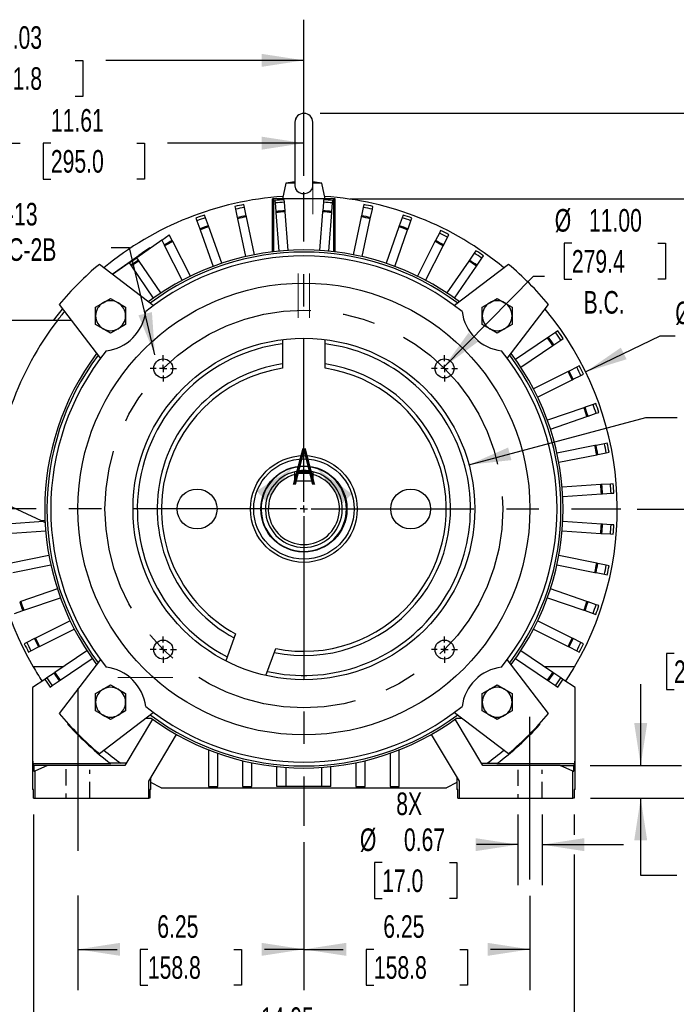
# Model space of a CAD drawing. Header units: inches. Extents: x 0 to 99, y 0 to 76.5.
# Tile 6 of 10: x 70.3 to 88.5, y 14.6 to 41.8. Entities that reach past the tile are written whole.
import ezdxf

# ---------------------------------------------------------------- set-up
doc = ezdxf.new("R2010")
doc.units = ezdxf.units.IN
doc.header["$LTSCALE"] = 9
doc.header["$MEASUREMENT"] = 0
doc.linetypes.add('CENTERX2', pattern=[0.8, 0.5, -0.1, 0.1, -0.1])
doc.linetypes.add('HIDDEN', pattern=[0.075, 0.05, -0.025])
doc.layers.add('CENTER', color=40, linetype='CENTERX2')
doc.layers.add('HIDDEN', color=102, linetype='HIDDEN')
doc.layers.add('DIMENSIONS', color=140, linetype='Continuous', lineweight=25)
doc.layers.add('TEXT', color=140, linetype='Continuous', lineweight=25)
doc.styles.add('SLDTEXTSTYLE0', font='TXT', dxfattribs={"width": 0.7})
doc.dimstyles.new('SLDDIMSTYLE0', dxfattribs={"dimtxt": 0.625, "dimasz": 1.17, "dimexe": 0, "dimexo": 0.0625, "dimgap": 0.15625, "dimtad": 0, "dimtih": 1, "dimtoh": 1, "dimrnd": 1e-09, "dimdsep": 46, "dimtxsty": 'SLDTEXTSTYLE0', "dimsah": 1, "dimcen": 0.09, "dimadec": 0, "dimazin": 2, "dimtfac": 1, "dimtmove": 0, "dimatfit": 0, "dimfxl": 0, "dimfrac": 2, "dimtolj": 1, "dimtzin": 12, "dimarcsym": 0})
doc.dimstyles.new('SLDDIMSTYLE1', dxfattribs={"dimtxt": 0.625, "dimasz": 1.17, "dimexe": 0, "dimexo": 0.0625, "dimgap": 0.15625, "dimtad": 0, "dimtih": 1, "dimtoh": 1, "dimrnd": 1e-09, "dimzin": 4, "dimdsep": 46, "dimtxsty": 'SLDTEXTSTYLE0', "dimsah": 1, "dimcen": 0.09, "dimadec": 0, "dimazin": 1, "dimtfac": 1, "dimtofl": 0, "dimtmove": 0, "dimatfit": 3, "dimfxl": 0, "dimfrac": 2, "dimtolj": 1, "dimtzin": 12, "dimarcsym": 0})
doc.dimstyles.new('SLDDIMSTYLE2', dxfattribs={"dimtxt": 0.625, "dimasz": 1.17, "dimexe": 0, "dimexo": 0.0625, "dimgap": 0.15625, "dimtad": 0, "dimtih": 1, "dimtoh": 1, "dimrnd": 1e-09, "dimzin": 12, "dimdsep": 46, "dimtxsty": 'SLDTEXTSTYLE0', "dimsah": 1, "dimcen": 0.09, "dimadec": 0, "dimazin": 3, "dimtfac": 1, "dimtofl": 0, "dimtmove": 0, "dimatfit": 3, "dimfxl": 0, "dimfrac": 2, "dimtolj": 1, "dimtzin": 12, "dimarcsym": 0})
doc.dimstyles.new('SLDDIMSTYLE4', dxfattribs={"dimtxt": 0.18, "dimasz": 1.17, "dimexe": 0, "dimexo": 0.0625, "dimgap": 0, "dimtad": 0, "dimtih": 1, "dimtoh": 1, "dimdec": 0, "dimrnd": 1e-09, "dimzin": 0, "dimdsep": 46, "dimtxsty": 'Standard', "dimsah": 1, "dimcen": 0.09, "dimadec": 0, "dimazin": 0, "dimtfac": 1.17, "dimtdec": 0, "dimtofl": 0, "dimtmove": 0, "dimatfit": 3, "dimfxl": 0, "dimfrac": 2, "dimtolj": 1, "dimtzin": 0, "dimarcsym": 0})
doc.dimstyles.new('SLDDIMSTYLE5', dxfattribs={"dimtxt": 0.625, "dimasz": 1.17, "dimexe": 0, "dimexo": 0.0625, "dimgap": 0.15625, "dimtad": 0, "dimtih": 1, "dimtoh": 1, "dimrnd": 1e-09, "dimzin": 12, "dimdsep": 46, "dimtxsty": 'SLDTEXTSTYLE0', "dimsah": 1, "dimcen": 0.09, "dimadec": 0, "dimazin": 3, "dimtfac": 1, "dimtmove": 0, "dimatfit": 0, "dimfxl": 0, "dimfrac": 2, "dimtolj": 1, "dimtzin": 12, "dimarcsym": 0})
doc.dimstyles.new('SLDDIMSTYLE6', dxfattribs={"dimtxt": 0.625, "dimasz": 1.17, "dimexe": 0, "dimexo": 0.0625, "dimgap": 0.15625, "dimtad": 0, "dimtih": 1, "dimtoh": 1, "dimrnd": 1e-09, "dimzin": 4, "dimdsep": 46, "dimtxsty": 'SLDTEXTSTYLE0', "dimsah": 1, "dimcen": 0, "dimadec": 0, "dimazin": 1, "dimtfac": 1, "dimtofl": 0, "dimtmove": 0, "dimatfit": 3, "dimfxl": 0, "dimfrac": 2, "dimtolj": 1, "dimtzin": 12, "dimarcsym": 0})
doc.dimstyles.new('SLDDIMSTYLE7', dxfattribs={"dimtxt": 0.625, "dimasz": 1.17, "dimexe": 0, "dimexo": 0.0625, "dimgap": 0.15625, "dimtad": 0, "dimtih": 1, "dimtoh": 1, "dimrnd": 1e-09, "dimzin": 12, "dimdsep": 46, "dimtxsty": 'SLDTEXTSTYLE0', "dimsah": 1, "dimcen": 0, "dimadec": 0, "dimazin": 3, "dimtfac": 1, "dimtofl": 0, "dimtmove": 0, "dimatfit": 3, "dimfxl": 0, "dimfrac": 2, "dimtolj": 1, "dimtzin": 12, "dimarcsym": 0})

# ---------------------------------------------------------------- blocks, each defined once
blk = doc.blocks.new('_D_11')
at = {"layer": 'DIMENSIONS'}
for p, q in [((84.121, 19.847), (84.121, 17.887)), ((84.79, 19.847), (84.79, 17.887)), ((84.121, 19.012), (82.983, 19.012)), ((84.79, 19.012), (87.04, 19.012)), ((80.37, 18.515), (80.16, 18.515)), ((80.16, 18.515), (80.16, 17.522)), ((82.228, 18.515), (82.437, 18.515)), ((82.437, 18.515), (82.437, 17.522)), ((80.16, 17.522), (80.37, 17.522)), ((82.437, 17.522), (82.228, 17.522))]:
    blk.add_line(p, q, dxfattribs=at)
for points in [[(84.121, 19.012), (82.951, 19.192), (82.951, 18.832)], [(84.79, 19.012), (85.96, 18.832), (85.96, 19.192)]]:
    blk.add_solid(points, dxfattribs=at)
at = {"layer": 'DIMENSIONS', "char_height": 0.625, "attachment_point": 1, "style": 'SLDTEXTSTYLE0'}
for s, insert in [('8X', (80.759, 20.455)), ('%%c', (79.754, 19.461)), ('0.67', (80.972, 19.461)), ('17.0', (80.37, 18.327))]:
    blk.add_mtext(s, dxfattribs=dict(at, insert=insert))
blk = doc.blocks.new('_D_12')
at = {"layer": 'DIMENSIONS'}
for p, q in [((92.803, 39.243), (92.803, 41.493)), ((78.654, 39.243), (93.928, 39.243)), ((91.874, 38.06), (91.664, 38.06)), ((91.664, 38.06), (91.664, 37.066)), ((93.732, 38.06), (93.942, 38.06)), ((93.942, 38.06), (93.942, 37.066)), ((91.664, 37.066), (91.874, 37.066)), ((93.942, 37.066), (93.732, 37.066)), ((79.482, 36.88), (93.928, 36.88)), ((92.803, 36.88), (92.803, 34.63))]:
    blk.add_line(p, q, dxfattribs=at)
for points in [[(92.803, 39.243), (92.983, 40.413), (92.623, 40.413)], [(92.803, 36.88), (92.623, 35.71), (92.983, 35.71)]]:
    blk.add_solid(points, dxfattribs=at)
at = {"layer": 'DIMENSIONS', "char_height": 0.625, "attachment_point": 1, "style": 'SLDTEXTSTYLE0'}
for s, insert in [('2.36', (91.874, 39.006)), ('60.0', (91.874, 37.872))]:
    blk.add_mtext(s, dxfattribs=dict(at, insert=insert))
blk = doc.blocks.new('_D_13')
at = {"layer": 'DIMENSIONS'}
for p, q in [((85.615, 35.649), (85.405, 35.649)), ((85.405, 35.649), (85.405, 34.655)), ((87.992, 35.649), (88.202, 35.649)), ((88.202, 35.649), (88.202, 34.655)), ((82.066, 32.214), (84.557, 34.741)), ((84.557, 34.741), (84.861, 34.741)), ((85.405, 34.655), (85.615, 34.655)), ((88.202, 34.655), (87.992, 34.655))]:
    blk.add_line(p, q, dxfattribs=at)
blk.add_solid([(82.066, 32.214), (83.016, 32.921), (82.759, 33.174)], dxfattribs=at)
at = {"layer": 'DIMENSIONS', "char_height": 0.625, "attachment_point": 1, "style": 'SLDTEXTSTYLE0'}
for s, insert in [('%%c', (85.142, 36.595)), ('11.00', (86.087, 36.595)), ('279.4', (85.615, 35.461)), ('B.C.', (85.94, 34.327))]:
    blk.add_mtext(s, dxfattribs=dict(at, insert=insert))
blk = doc.blocks.new('_D_15')
at = {"layer": 'DIMENSIONS'}
for p, q in [((66.591, 29.423), (66.591, 39.542)), ((78.205, 37.513), (78.205, 39.542)), ((66.591, 38.417), (70.362, 38.417)), ((71.209, 38.416), (70.999, 38.416)), ((70.999, 38.416), (70.999, 37.422)), ((73.587, 38.416), (73.797, 38.416)), ((73.797, 38.416), (73.797, 37.422)), ((78.205, 38.417), (74.434, 38.417)), ((70.999, 37.422), (71.209, 37.422)), ((73.797, 37.422), (73.587, 37.422))]:
    blk.add_line(p, q, dxfattribs=at)
for points in [[(66.591, 38.417), (67.761, 38.237), (67.761, 38.597)], [(78.205, 38.417), (77.035, 38.597), (77.035, 38.237)]]:
    blk.add_solid(points, dxfattribs=at)
at = {"layer": 'DIMENSIONS', "char_height": 0.625, "attachment_point": 1, "style": 'SLDTEXTSTYLE0'}
for s, insert in [('11.61', (71.209, 39.361)), ('295.0', (71.209, 38.227))]:
    blk.add_mtext(s, dxfattribs=dict(at, insert=insert))
blk = doc.blocks.new('_D_16')
at = {"layer": 'DIMENSIONS'}
for p, q in [((63.175, 28.567), (63.175, 41.833)), ((78.205, 37.513), (78.205, 41.833)), ((63.175, 40.708), (68.654, 40.708)), ((69.501, 40.706), (69.291, 40.706)), ((69.291, 40.706), (69.291, 39.712)), ((71.879, 40.706), (72.089, 40.706)), ((72.089, 40.706), (72.089, 39.712)), ((78.205, 40.708), (72.726, 40.708)), ((69.291, 39.712), (69.501, 39.712)), ((72.089, 39.712), (71.879, 39.712)), ((63.175, 26.716), (63.175, 28.027))]:
    blk.add_line(p, q, dxfattribs=at)
for points in [[(63.175, 40.708), (64.345, 40.528), (64.345, 40.888)], [(78.205, 40.708), (77.035, 40.888), (77.035, 40.528)]]:
    blk.add_solid(points, dxfattribs=at)
at = {"layer": 'DIMENSIONS', "char_height": 0.625, "attachment_point": 1, "style": 'SLDTEXTSTYLE0'}
for s, insert in [('15.03', (69.501, 41.652)), ('381.8', (69.501, 40.518))]:
    blk.add_mtext(s, dxfattribs=dict(at, insert=insert))
blk = doc.blocks.new('_D_17')
at = {"layer": 'DIMENSIONS'}
for p, q in [((70.731, 19.847), (70.731, 12.442)), ((85.679, 19.847), (85.679, 19.282)), ((85.679, 18.742), (85.679, 12.442)), ((70.731, 13.567), (76.169, 13.567)), ((77.016, 13.565), (76.806, 13.565)), ((76.806, 13.565), (76.806, 12.571)), ((79.394, 13.565), (79.604, 13.565)), ((79.604, 13.565), (79.604, 12.571)), ((85.679, 13.567), (80.241, 13.567)), ((76.806, 12.571), (77.016, 12.571)), ((79.604, 12.571), (79.394, 12.571))]:
    blk.add_line(p, q, dxfattribs=at)
for points in [[(70.731, 13.567), (71.901, 13.387), (71.901, 13.747)], [(85.679, 13.567), (84.509, 13.747), (84.509, 13.387)]]:
    blk.add_solid(points, dxfattribs=at)
at = {"layer": 'DIMENSIONS', "char_height": 0.625, "attachment_point": 1, "style": 'SLDTEXTSTYLE0'}
for s, insert in [('14.95', (77.016, 14.511)), ('379.7', (77.016, 13.377))]:
    blk.add_mtext(s, dxfattribs=dict(at, insert=insert))
blk = doc.blocks.new('_D_18')
at = {"layer": 'DIMENSIONS'}
for p, q in [((78.205, 19.082), (78.205, 14.991)), ((71.955, 17.606), (71.955, 14.991)), ((71.955, 16.116), (73.044, 16.116)), ((73.891, 16.115), (73.681, 16.115)), ((73.681, 16.115), (73.681, 15.121)), ((76.269, 16.115), (76.479, 16.115)), ((76.479, 16.115), (76.479, 15.121)), ((78.205, 16.116), (77.116, 16.116)), ((73.681, 15.121), (73.891, 15.121)), ((76.479, 15.121), (76.269, 15.121))]:
    blk.add_line(p, q, dxfattribs=at)
for points in [[(71.955, 16.116), (73.125, 15.936), (73.125, 16.296)], [(78.205, 16.116), (77.035, 16.296), (77.035, 15.936)]]:
    blk.add_solid(points, dxfattribs=at)
at = {"layer": 'DIMENSIONS', "char_height": 0.625, "attachment_point": 1, "style": 'SLDTEXTSTYLE0'}
for s, insert in [('6.25', (74.151, 17.06)), ('158.8', (73.891, 15.926))]:
    blk.add_mtext(s, dxfattribs=dict(at, insert=insert))
blk = doc.blocks.new('_D_19')
at = {"layer": 'DIMENSIONS'}
for p, q in [((78.205, 19.082), (78.205, 14.991)), ((84.455, 17.597), (84.455, 14.991)), ((78.205, 16.116), (79.294, 16.116)), ((80.141, 16.115), (79.931, 16.115)), ((79.931, 16.115), (79.931, 15.121)), ((82.519, 16.115), (82.729, 16.115)), ((82.729, 16.115), (82.729, 15.121)), ((84.455, 16.116), (83.366, 16.116)), ((79.931, 15.121), (80.141, 15.121)), ((82.729, 15.121), (82.519, 15.121))]:
    blk.add_line(p, q, dxfattribs=at)
for points in [[(78.205, 16.116), (79.375, 15.936), (79.375, 16.296)], [(84.455, 16.116), (83.285, 16.296), (83.285, 15.936)]]:
    blk.add_solid(points, dxfattribs=at)
at = {"layer": 'DIMENSIONS', "char_height": 0.625, "attachment_point": 1, "style": 'SLDTEXTSTYLE0'}
for s, insert in [('6.25', (80.401, 17.06)), ('158.8', (80.141, 15.926))]:
    blk.add_mtext(s, dxfattribs=dict(at, insert=insert))
blk = doc.blocks.new('_D_20')
at = {"layer": 'DIMENSIONS'}
for p, q in [((87.519, 21.203), (87.519, 23.453)), ((86.123, 21.203), (88.644, 21.203)), ((86.129, 20.297), (88.644, 20.297)), ((87.519, 18.155), (87.519, 20.297)), ((88.518, 18.155), (87.519, 18.155)), ((89.645, 18.154), (89.435, 18.154)), ((89.435, 18.154), (89.435, 17.16)), ((91.502, 18.154), (91.712, 18.154)), ((91.712, 18.154), (91.712, 17.16)), ((89.435, 17.16), (89.645, 17.16)), ((91.712, 17.16), (91.502, 17.16))]:
    blk.add_line(p, q, dxfattribs=at)
for points in [[(87.519, 21.203), (87.699, 22.373), (87.339, 22.373)], [(87.519, 20.297), (87.339, 19.127), (87.699, 19.127)]]:
    blk.add_solid(points, dxfattribs=at)
at = {"layer": 'DIMENSIONS', "char_height": 0.625, "attachment_point": 1, "style": 'SLDTEXTSTYLE0'}
for s, insert in [('0.91', (89.645, 19.1)), ('23.0', (89.645, 17.966))]:
    blk.add_mtext(s, dxfattribs=dict(at, insert=insert))
blk = doc.blocks.new('_D_21')
at = {"layer": 'DIMENSIONS'}
for p, q in [((87.421, 28.297), (90.754, 28.297)), ((89.629, 28.297), (89.629, 25.433)), ((88.44, 24.296), (88.23, 24.296)), ((88.23, 24.296), (88.23, 23.302)), ((90.818, 24.296), (91.028, 24.296)), ((91.028, 24.296), (91.028, 23.302)), ((88.23, 23.302), (88.44, 23.302)), ((89.629, 20.297), (89.629, 23.162)), ((91.028, 23.302), (90.818, 23.302)), ((86.129, 20.297), (90.754, 20.297))]:
    blk.add_line(p, q, dxfattribs=at)
for points in [[(89.629, 28.297), (89.449, 27.127), (89.809, 27.127)], [(89.629, 20.297), (89.809, 21.467), (89.449, 21.467)]]:
    blk.add_solid(points, dxfattribs=at)
at = {"layer": 'DIMENSIONS', "char_height": 0.625, "attachment_point": 1, "style": 'SLDTEXTSTYLE0'}
for s, insert in [('8.00', (88.7, 25.242)), ('203.2', (88.44, 24.108))]:
    blk.add_mtext(s, dxfattribs=dict(at, insert=insert))
blk = doc.blocks.new('_D_22')
at = {"layer": 'DIMENSIONS'}
for p, q in [((79.521, 36.88), (93.928, 36.88)), ((92.803, 36.88), (92.803, 29.724)), ((91.614, 28.587), (91.404, 28.587)), ((91.404, 28.587), (91.404, 27.593)), ((93.992, 28.587), (94.202, 28.587)), ((94.202, 28.587), (94.202, 27.593)), ((91.404, 27.593), (91.614, 27.593)), ((94.202, 27.593), (93.992, 27.593)), ((92.803, 20.297), (92.803, 27.453)), ((86.129, 20.297), (93.928, 20.297))]:
    blk.add_line(p, q, dxfattribs=at)
for points in [[(92.803, 36.88), (92.623, 35.71), (92.983, 35.71)], [(92.803, 20.297), (92.983, 21.467), (92.623, 21.467)]]:
    blk.add_solid(points, dxfattribs=at)
at = {"layer": 'DIMENSIONS', "char_height": 0.625, "attachment_point": 1, "style": 'SLDTEXTSTYLE0'}
for s, insert in [('16.58', (91.614, 29.533)), ('421.2', (91.614, 28.399))]:
    blk.add_mtext(s, dxfattribs=dict(at, insert=insert))
blk = doc.blocks.new('_D_23')
at = {"layer": 'DIMENSIONS'}
for p, q in [((85.997, 32.089), (88.055, 33.09)), ((88.055, 33.09), (88.475, 33.09)), ((88.947, 33.09), (88.737, 33.09)), ((88.737, 33.09), (88.737, 32.096)), ((91.325, 33.09), (91.534, 33.09)), ((91.534, 33.09), (91.534, 32.096)), ((88.737, 32.096), (88.947, 32.096)), ((91.534, 32.096), (91.325, 32.096))]:
    blk.add_line(p, q, dxfattribs=at)
blk.add_solid([(85.997, 32.089), (87.128, 32.439), (86.97, 32.762)], dxfattribs=at)
at = {"layer": 'DIMENSIONS', "char_height": 0.625, "attachment_point": 1, "style": 'SLDTEXTSTYLE0'}
for s, insert in [('%%c', (88.475, 34.035)), ('17.33', (89.419, 34.035)), ('440.2', (88.947, 32.902))]:
    blk.add_mtext(s, dxfattribs=dict(at, insert=insert))
blk = doc.blocks.new('_D_24')
at = {"layer": 'DIMENSIONS'}
for p, q in [((82.769, 29.52), (87.662, 30.831)), ((87.662, 30.831), (88.527, 30.831)), ((88.947, 30.831), (88.737, 30.831)), ((88.737, 30.831), (88.737, 29.837)), ((91.325, 30.831), (91.534, 30.831)), ((91.534, 30.831), (91.534, 29.837)), ((88.737, 29.837), (88.947, 29.837)), ((91.534, 29.837), (91.325, 29.837))]:
    blk.add_line(p, q, dxfattribs=at)
blk.add_solid([(82.769, 29.52), (83.945, 29.649), (83.852, 29.997)], dxfattribs=at)
at = {"layer": 'DIMENSIONS', "char_height": 0.625, "attachment_point": 1, "style": 'SLDTEXTSTYLE0'}
for s, insert in [('%%c', (88.735, 31.777)), ('9.45', (89.679, 31.777)), ('240.0', (88.947, 30.643))]:
    blk.add_mtext(s, dxfattribs=dict(at, insert=insert))
blk = doc.blocks.new('SW_NOTE_0_9')
at = {"layer": 'TEXT', "color": 0, "linetype": 'CENTERX2', "lineweight": 18, "char_height": 0.625, "attachment_point": 1, "style": 'SLDTEXTSTYLE0'}
for s, insert in [('4X', (-3.694, 2.228)), ('1/2-13', (-3.694, 1.248)), ('UNC-2B', (-3.694, 0.269))]:
    blk.add_mtext(s, dxfattribs=dict(at, insert=insert))
blk = doc.blocks.new('SW_CENTERMARKSYMBOL_1')
at = {"layer": 'CENTER', "color": 0}
for p, q in [((0, 0.2), (0, 0.3633)), ((-0.2, 0), (-0.3633, 0)), ((0, 0), (-0.1, 0)), ((0, 0), (0, 0.1)), ((0, 0), (0, -0.1)), ((0, 0), (0.1, 0)), ((0.2, 0), (0.3633, 0)), ((0, -0.2), (0, -0.3633))]:
    blk.add_line(p, q, dxfattribs=at)
blk = doc.blocks.new('SW_CENTERMARKSYMBOL_2')
at = {"layer": 'CENTER', "color": 0}
for p, q in [((0, 0.2), (0, 0.3633)), ((-0.2, 0), (-0.3633, 0)), ((0, 0), (-0.1, 0)), ((0, 0), (0, 0.1)), ((0, 0), (0, -0.1)), ((0, 0), (0.1, 0)), ((0.2, 0), (0.3633, 0)), ((0, -0.2), (0, -0.3633))]:
    blk.add_line(p, q, dxfattribs=at)
blk = doc.blocks.new('SW_CENTERMARKSYMBOL_3')
at = {"layer": 'CENTER', "color": 0}
for p, q in [((0, 0.2), (0, 0.3633)), ((-0.2, 0), (-0.3633, 0)), ((0, 0), (-0.1, 0)), ((0, 0), (0, 0.1)), ((0, 0), (0, -0.1)), ((0, 0), (0.1, 0)), ((0.2, 0), (0.3633, 0)), ((0, -0.2), (0, -0.3633))]:
    blk.add_line(p, q, dxfattribs=at)
blk = doc.blocks.new('SW_CENTERMARKSYMBOL_4')
at = {"layer": 'CENTER', "color": 0}
for p, q in [((0, 0.2), (0, 0.3633)), ((-0.2, 0), (-0.3633, 0)), ((0, 0), (-0.1, 0)), ((0, 0), (0, 0.1)), ((0, 0), (0, -0.1)), ((0, 0), (0.1, 0)), ((0.2, 0), (0.3633, 0)), ((0, -0.2), (0, -0.3633))]:
    blk.add_line(p, q, dxfattribs=at)
blk = doc.blocks.new('SW_CENTERMARKSYMBOL_5')
at = {"layer": 'CENTER', "color": 0}
for p, q in [((0, 0.2), (0, 8.765)), ((-0.2, 0), (-8.765, 0)), ((0, 0), (-0.1, 0)), ((0, 0), (0, 0.1)), ((0, 0), (0, -0.1)), ((0, 0), (0.1, 0)), ((0.2, 0), (8.765, 0)), ((0, -0.2), (0, -8.765))]:
    blk.add_line(p, q, dxfattribs=at)

msp = doc.modelspace()

# ---------------------------------------------------------------- linework, layer by layer
for p, q in [((77.9591, 38.9961), (77.9591, 37.2429)), ((78.4512, 37.243), (78.4512, 38.9961)), ((77.9591, 37.343), (77.7067, 37.3131)), ((78.7037, 37.3131), (78.4512, 37.343)), ((77.7067, 37.3131), (77.6146, 36.88)), ((77.9591, 37.3131), (77.7067, 37.3131)), ((78.7037, 37.3131), (78.4512, 37.3131)), ((78.7957, 36.88), (78.7037, 37.3131)), ((77.339, 35.4101), (77.339, 36.88)), ((77.3784, 36.88), (77.339, 36.88)), ((77.3784, 35.4148), (77.3784, 36.88)), ((79.0319, 36.88), (77.3784, 36.88)), ((77.4051, 36.8325), (77.4105, 36.764)), ((77.6656, 36.7841), (77.6602, 36.8526)), ((77.6841, 36.5486), (77.6656, 36.7841)), ((78.7447, 36.7841), (78.7262, 36.5486)), ((78.7501, 36.8526), (78.7447, 36.7841)), ((78.9999, 36.764), (79.0052, 36.8325)), ((79.0319, 35.4148), (79.0319, 36.88)), ((79.0713, 36.88), (79.0319, 36.88)), ((79.0713, 35.4101), (79.0713, 36.88)), ((76.2958, 36.6649), (76.3121, 36.5879)), ((76.3121, 36.5879), (76.3613, 36.3568)), ((76.5625, 36.6411), (76.5461, 36.7181)), ((76.6116, 36.41), (76.5625, 36.6411)), ((77.4105, 36.764), (77.429, 36.5285)), ((77.429, 36.5285), (77.4315, 36.4973)), ((77.6866, 36.5173), (77.6841, 36.5486)), ((77.7706, 35.4495), (77.6866, 36.5173)), ((78.7237, 36.5173), (78.6397, 35.4495)), ((78.7262, 36.5486), (78.7237, 36.5173)), ((78.9789, 36.4973), (78.9813, 36.5285)), ((78.9813, 36.5285), (78.9999, 36.764)), ((79.8479, 36.6411), (79.7988, 36.41)), ((79.8642, 36.7181), (79.8479, 36.6411)), ((80.0491, 36.3568), (80.0982, 36.5879)), ((80.0982, 36.5879), (80.1146, 36.6649)), ((75.2199, 36.3441), (75.2462, 36.2699)), ((75.2462, 36.2699), (75.3251, 36.0472)), ((75.4874, 36.3553), (75.4611, 36.4295)), ((75.5663, 36.1326), (75.4874, 36.3553)), ((76.3613, 36.3568), (76.3678, 36.3261)), ((76.3678, 36.3261), (76.5905, 35.2784)), ((76.6181, 36.3793), (76.6116, 36.41)), ((76.8408, 35.3316), (76.6181, 36.3793)), ((77.4315, 36.4973), (77.5155, 35.4294)), ((78.8948, 35.4294), (78.9789, 36.4973)), ((79.7922, 36.3793), (79.5695, 35.3316)), ((79.7988, 36.41), (79.7922, 36.3793)), ((79.8198, 35.2784), (80.0425, 36.3261)), ((80.0425, 36.3261), (80.0491, 36.3568)), ((80.9229, 36.3553), (80.844, 36.1326)), ((80.9492, 36.4295), (80.9229, 36.3553)), ((81.0853, 36.0472), (81.1641, 36.2699)), ((81.1641, 36.2699), (81.1904, 36.3441)), ((75.3251, 36.0472), (75.3355, 36.0176)), ((75.3355, 36.0176), (75.6931, 35.0079)), ((75.5768, 36.103), (75.5663, 36.1326)), ((75.9343, 35.0933), (75.5768, 36.103)), ((80.8336, 36.103), (80.476, 35.0933)), ((80.7172, 35.0079), (81.0748, 36.0176)), ((80.844, 36.1326), (80.8336, 36.103)), ((81.0748, 36.0176), (81.0853, 36.0472)), ((81.9872, 36.0018), (81.9514, 35.9316)), ((74.2729, 35.733), (73.5823, 35.2495)), ((74.2729, 35.733), (74.4846, 35.8813)), ((74.2729, 35.733), (74.3381, 35.6049)), ((74.5662, 35.7211), (74.4846, 35.8813)), ((74.5804, 35.6932), (74.5662, 35.7211)), ((75.0667, 34.7388), (74.5804, 35.6932)), ((81.8299, 35.6932), (81.3436, 34.7388)), ((81.8442, 35.7211), (81.8299, 35.6932)), ((81.9514, 35.9316), (81.8442, 35.7211)), ((82.0722, 35.6049), (82.1794, 35.8154)), ((82.1794, 35.8154), (82.2152, 35.8856)), ((73.6426, 35.3233), (73.8601, 35.4756)), ((73.9458, 35.526), (73.741, 35.3826)), ((73.8601, 35.4756), (73.8646, 35.4691)), ((73.9561, 35.5113), (73.9458, 35.526)), ((74.3381, 35.6049), (74.3524, 35.577)), ((74.3524, 35.577), (74.8387, 34.6226)), ((81.5717, 34.6226), (82.0579, 35.577)), ((82.0579, 35.577), (82.0722, 35.6049)), ((82.9605, 35.4422), (82.9159, 35.3773)), ((72.9024, 34.7954), (73.741, 35.3826)), ((73.3727, 35.1027), (73.5823, 35.2495)), ((73.6283, 35.1826), (73.5823, 35.2495)), ((73.6461, 35.1568), (73.6283, 35.1826)), ((73.6426, 35.3233), (73.6471, 35.3169)), ((73.6426, 35.3233), (73.6471, 35.3169)), ((74.2528, 34.274), (73.6461, 35.1568)), ((73.741, 35.3826), (73.7513, 35.3679)), ((82.7643, 35.1568), (82.1576, 34.274)), ((82.782, 35.1826), (82.7643, 35.1568)), ((82.9159, 35.3773), (82.782, 35.1826)), ((82.9929, 35.0377), (83.1268, 35.2324)), ((83.1268, 35.2324), (83.1714, 35.2973)), ((74.0395, 33.9229), (72.5509, 35.0651)), ((73.3727, 35.1027), (72.9174, 34.7839)), ((73.3727, 35.1027), (73.4174, 35.0377)), ((73.4174, 35.0377), (73.4352, 35.0118)), ((73.4352, 35.0118), (74.0419, 34.1291)), ((82.3685, 34.1291), (82.9752, 35.0118)), ((83.8594, 35.0651), (82.3708, 33.9229)), ((82.9752, 35.0118), (82.9929, 35.0377)), ((72.6534, 34.0004), (72.8601, 34.1197)), ((72.8601, 34.1197), (73.0668, 34.0004)), ((83.3435, 34.0004), (83.5502, 34.1197)), ((83.5502, 34.1197), (83.7569, 34.0004)), ((71.4374, 33.9515), (72.5796, 32.463)), ((72.4467, 33.8811), (72.6534, 34.0004)), ((72.4467, 33.6424), (72.4467, 33.8811)), ((73.0668, 34.0004), (73.2735, 33.8811)), ((73.2735, 33.8811), (73.2735, 33.6424)), ((83.1368, 33.8811), (83.3435, 34.0004)), ((83.1368, 33.6424), (83.1368, 33.8811)), ((83.7569, 34.0004), (83.9636, 33.8811)), ((83.8307, 32.463), (84.9729, 33.9515)), ((83.9636, 33.8811), (83.9636, 33.6424)), ((71.3897, 33.5139), (69.5437, 33.5139)), ((71.7732, 33.5139), (71.3897, 33.5139)), ((72.4467, 33.4037), (72.4467, 33.6424)), ((73.2735, 33.6424), (73.2735, 33.4037)), ((83.1368, 33.4037), (83.1368, 33.6424)), ((83.9636, 33.6424), (83.9636, 33.4037)), ((72.6534, 33.2844), (72.4467, 33.4037)), ((72.8601, 33.165), (72.6534, 33.2844)), ((73.0668, 33.2844), (72.8601, 33.165)), ((73.2735, 33.4037), (73.0668, 33.2844)), ((83.3435, 33.2844), (83.1368, 33.4037)), ((83.5502, 33.165), (83.3435, 33.2844)), ((83.7569, 33.2844), (83.5502, 33.165)), ((83.9636, 33.4037), (83.7569, 33.2844)), ((77.6146, 32.9847), (77.6146, 32.1898)), ((78.7957, 32.1898), (78.7957, 32.9847)), ((84.9445, 33.0321), (84.0586, 32.43)), ((84.9705, 33.0497), (84.9445, 33.0321)), ((85.1659, 33.1825), (84.9705, 33.0497)), ((85.1143, 32.8381), (85.3097, 32.9709)), ((85.231, 33.2268), (85.1659, 33.1825)), ((85.3097, 32.9709), (85.3749, 33.0151)), ((84.2025, 32.2184), (85.0884, 32.8205)), ((85.0884, 32.8205), (85.1143, 32.8381)), ((85.7508, 32.219), (85.5396, 32.1132)), ((85.8213, 32.2543), (85.7508, 32.219)), ((85.5116, 32.0992), (84.5538, 31.6196)), ((84.6684, 31.3908), (85.6261, 31.8704)), ((85.5396, 32.1132), (85.5116, 32.0992)), ((85.6261, 31.8704), (85.6542, 31.8844)), ((85.6542, 31.8844), (85.8654, 31.9902)), ((85.8654, 31.9902), (85.9358, 32.0255)), ((85.9502, 31.0995), (84.9374, 30.7507)), ((85.9799, 31.1097), (85.9502, 31.0995)), ((86.2032, 31.1866), (85.9799, 31.1097)), ((86.2777, 31.2122), (86.2032, 31.1866)), ((85.0207, 30.5088), (86.0335, 30.8575)), ((86.0335, 30.8575), (86.0632, 30.8677)), ((86.0632, 30.8677), (86.2865, 30.9446)), ((86.2865, 30.9446), (86.361, 30.9703)), ((86.2528, 30.0505), (85.2027, 29.8388)), ((86.2835, 30.0567), (86.2528, 30.0505)), ((86.5151, 30.1034), (86.2835, 30.0567)), ((86.5923, 30.119), (86.5151, 30.1034)), ((85.2533, 29.588), (86.3033, 29.7997)), ((86.3033, 29.7997), (86.3341, 29.8059)), ((86.3341, 29.8059), (86.5657, 29.8526)), ((86.5657, 29.8526), (86.6429, 29.8681)), ((77.9542, 29.2485), (77.9542, 29.3298)), ((77.9542, 29.0797), (77.9542, 29.2485)), ((78.4562, 29.3298), (78.4562, 29.2485)), ((78.4562, 29.2485), (78.4562, 29.0797)), ((77.9542, 29.0797), (78.4562, 29.0797)), ((86.4139, 28.9708), (85.3451, 28.8998)), ((86.4452, 28.9729), (86.4139, 28.9708)), ((86.681, 28.9885), (86.4452, 28.9729)), ((86.7595, 28.9937), (86.681, 28.9885)), ((85.3621, 28.6445), (86.4309, 28.7154)), ((86.4309, 28.7154), (86.4622, 28.7175)), ((86.4622, 28.7175), (86.6979, 28.7332)), ((86.6979, 28.7332), (86.7765, 28.7384)), ((69.6275, 28.5903), (70.9363, 27.98)), ((71.0061, 27.9474), (69.9794, 27.8792)), ((70.9363, 27.98), (71.0466, 27.9848)), ((70.9363, 27.98), (71.0494, 27.9272)), ((86.4309, 27.8792), (85.3621, 27.9502)), ((86.4622, 27.8771), (86.4309, 27.8792)), ((86.6979, 27.8615), (86.4622, 27.8771)), ((86.7765, 27.8563), (86.6979, 27.8615)), ((69.9964, 27.6239), (71.0652, 27.6949)), ((85.3451, 27.6949), (86.4139, 27.6239)), ((86.4139, 27.6239), (86.4452, 27.6218)), ((86.4452, 27.6218), (86.681, 27.6061)), ((86.681, 27.6061), (86.7595, 27.6009)), ((71.157, 27.0067), (70.107, 26.795)), ((86.3033, 26.795), (85.2533, 27.0067)), ((70.1576, 26.5441), (71.2076, 26.7558)), ((85.2027, 26.7558), (86.2528, 26.5441)), ((86.3341, 26.7888), (86.3033, 26.795)), ((86.5657, 26.7421), (86.3341, 26.7888)), ((86.6429, 26.7265), (86.5657, 26.7421)), ((86.2528, 26.5441), (86.2835, 26.5379)), ((86.2835, 26.5379), (86.5151, 26.4912)), ((86.5151, 26.4912), (86.5923, 26.4757)), ((71.3896, 26.0859), (70.3768, 25.7371)), ((86.0335, 25.7371), (85.0207, 26.0859)), ((70.3768, 25.7371), (70.3472, 25.7269)), ((70.4601, 25.4952), (71.4729, 25.8439)), ((84.9374, 25.8439), (85.9502, 25.4952)), ((86.0632, 25.7269), (86.0335, 25.7371)), ((86.2865, 25.65), (86.0632, 25.7269)), ((86.361, 25.6244), (86.2865, 25.65)), ((70.2071, 25.408), (70.4305, 25.485)), ((70.4305, 25.485), (70.4601, 25.4952)), ((85.9502, 25.4952), (85.9799, 25.485)), ((85.9799, 25.485), (86.2032, 25.408)), ((86.2032, 25.408), (86.2777, 25.3824)), ((71.742, 25.2039), (70.7842, 24.7243)), ((85.6261, 24.7243), (84.6684, 25.2039)), ((70.8988, 24.4955), (71.8565, 24.9751)), ((76.3189, 24.8416), (76.0471, 24.0946)), ((84.5538, 24.9751), (85.5116, 24.4955)), ((70.5449, 24.6045), (70.4745, 24.5692)), ((70.7561, 24.7102), (70.5449, 24.6045)), ((70.7842, 24.7243), (70.7561, 24.7102)), ((85.6542, 24.7102), (85.6261, 24.7243)), ((85.8654, 24.6045), (85.6542, 24.7102)), ((85.9358, 24.5692), (85.8654, 24.6045)), ((70.5891, 24.3404), (70.6595, 24.3756)), ((70.6595, 24.3756), (70.8707, 24.4814)), ((70.8707, 24.4814), (70.8988, 24.4955)), ((72.2079, 24.3763), (71.3219, 23.7742)), ((77.1569, 23.6907), (77.4288, 24.4376)), ((85.0884, 23.7742), (84.2025, 24.3763)), ((85.5116, 24.4955), (85.5396, 24.4814)), ((85.5396, 24.4814), (85.7508, 24.3756)), ((85.7508, 24.3756), (85.8213, 24.3404)), ((72.5796, 24.1316), (71.4374, 22.6431)), ((71.4658, 23.5625), (72.3517, 24.1646)), ((84.9729, 22.6431), (83.8307, 24.1316)), ((84.0586, 24.1646), (84.9445, 23.5625)), ((71.5472, 23.9272), (70.7225, 23.9272)), ((71.296, 23.7566), (71.1006, 23.6238)), ((71.3219, 23.7742), (71.296, 23.7566)), ((85.6879, 23.9272), (84.8632, 23.9272)), ((85.1143, 23.7566), (85.0884, 23.7742)), ((85.3097, 23.6238), (85.1143, 23.7566)), ((71.0414, 23.5836), (70.7052, 23.355)), ((71.1006, 23.6238), (71.0414, 23.5836)), ((71.2444, 23.4121), (71.4398, 23.5449)), ((71.4398, 23.5449), (71.4658, 23.5625)), ((72.6534, 23.3103), (72.8601, 23.4296)), ((72.8601, 23.4296), (73.0668, 23.3103)), ((83.3435, 23.3103), (83.5502, 23.4296)), ((83.5502, 23.4296), (83.7569, 23.3103)), ((84.9445, 23.5625), (84.9705, 23.5449)), ((84.9705, 23.5449), (85.1659, 23.4121)), ((85.3689, 23.5836), (85.3097, 23.6238)), ((85.7052, 23.355), (85.3689, 23.5836)), ((70.7052, 23.355), (70.7052, 21.3209)), ((71.1853, 23.3719), (71.2444, 23.4121)), ((72.4467, 23.1909), (72.6534, 23.3103)), ((72.4467, 22.9523), (72.4467, 23.1909)), ((73.0668, 23.3103), (73.2735, 23.1909)), ((73.2735, 23.1909), (73.2735, 22.9523)), ((83.1368, 23.1909), (83.3435, 23.3103)), ((83.1368, 22.9523), (83.1368, 23.1909)), ((83.7569, 23.3103), (83.9636, 23.1909)), ((83.9636, 23.1909), (83.9636, 22.9523)), ((85.1659, 23.4121), (85.2251, 23.3719)), ((85.7052, 21.3209), (85.7052, 23.355)), ((72.4467, 22.7136), (72.4467, 22.9523)), ((73.2735, 22.9523), (73.2735, 22.7136)), ((83.1368, 22.7136), (83.1368, 22.9523)), ((83.9636, 22.9523), (83.9636, 22.7136)), ((72.6534, 22.5943), (72.4467, 22.7136)), ((72.5509, 21.5296), (74.0395, 22.6717)), ((73.2735, 22.7136), (73.0668, 22.5943)), ((82.3708, 22.6717), (83.8594, 21.5296)), ((83.3435, 22.5943), (83.1368, 22.7136)), ((83.9636, 22.7136), (83.7569, 22.5943)), ((71.6894, 22.3253), (71.6894, 22.3544)), ((72.8601, 22.4749), (72.6534, 22.5943)), ((73.0668, 22.5943), (72.8601, 22.4749)), ((74.0225, 22.4795), (73.2554, 21.2028)), ((73.8286, 22.5099), (73.9804, 22.5099)), ((83.1549, 21.2028), (82.3878, 22.4795)), ((82.4299, 22.5099), (82.5817, 22.5099)), ((83.5502, 22.4749), (83.3435, 22.5943)), ((83.7569, 22.5943), (83.5502, 22.4749)), ((84.7209, 22.3544), (84.7209, 22.3253)), ((73.9138, 20.7698), (74.6864, 22.0555)), ((81.724, 22.0555), (82.4965, 20.7698)), ((75.5674, 21.6352), (75.5674, 20.6202)), ((75.8233, 20.6202), (75.8233, 21.5394)), ((80.5871, 21.5394), (80.5871, 20.6202)), ((80.843, 20.6202), (80.843, 21.6352)), ((70.7052, 21.3209), (70.7052, 20.5335)), ((70.7052, 21.3209), (70.7101, 21.3209)), ((70.7101, 21.3209), (70.7101, 21.2528)), ((70.7101, 21.2528), (70.737, 21.2028)), ((70.7101, 21.2528), (72.8671, 21.2528)), ((73.2909, 21.2619), (72.8551, 21.2619)), ((76.5123, 21.3348), (76.5123, 20.6202)), ((76.7682, 20.6202), (76.7682, 21.2775)), ((79.6422, 21.2775), (79.6422, 20.6202)), ((79.8981, 20.6202), (79.8981, 21.3348)), ((83.1194, 21.2619), (83.5552, 21.2619)), ((83.5432, 21.2528), (85.7002, 21.2528)), ((85.6733, 21.2028), (85.7002, 21.2528)), ((85.7002, 21.2528), (85.7002, 21.3209)), ((85.7002, 21.3209), (85.7052, 21.3209)), ((85.7052, 20.5335), (85.7052, 21.3209)), ((70.737, 21.2028), (70.737, 21.0454)), ((71.1186, 21.2028), (70.737, 21.2028)), ((70.737, 21.0454), (70.7642, 21.0454)), ((71.1186, 21.2028), (70.7642, 21.0454)), ((70.7642, 21.0454), (70.7642, 20.2973)), ((73.2554, 21.2028), (71.1186, 21.2028)), ((77.4571, 20.6202), (77.4571, 21.1711)), ((77.713, 20.6202), (77.713, 21.1489)), ((78.6973, 20.6202), (78.6973, 21.1489)), ((78.9532, 20.6202), (78.9532, 21.1711)), ((85.2918, 21.2028), (83.1549, 21.2028)), ((85.6461, 21.0454), (85.2918, 21.2028)), ((85.2918, 21.2028), (85.6733, 21.2028)), ((85.6461, 20.2973), (85.6461, 21.0454)), ((85.6461, 21.0454), (85.6733, 21.0454)), ((85.6733, 21.0454), (85.6733, 21.2028)), ((73.9138, 20.2973), (73.9138, 20.7698)), ((73.9729, 20.5335), (73.9729, 20.868)), ((74.2626, 20.5808), (73.9729, 20.7358)), ((82.4374, 20.7358), (82.1477, 20.5808)), ((82.4374, 20.868), (82.4374, 20.5335)), ((82.4965, 20.7698), (82.4965, 20.2973)), ((70.7314, 20.5335), (70.7052, 20.5335)), ((70.7314, 20.2973), (70.7314, 20.5335)), ((73.9466, 20.5335), (73.9466, 20.2973)), ((73.9729, 20.5335), (73.9466, 20.5335)), ((74.2626, 20.5808), (82.1477, 20.5808)), ((75.5674, 20.6202), (75.8233, 20.6202)), ((76.5123, 20.6202), (76.7682, 20.6202)), ((77.713, 20.6202), (77.4571, 20.6202)), ((78.6973, 20.6202), (77.713, 20.6202)), ((78.9532, 20.6202), (78.6973, 20.6202)), ((79.6422, 20.6202), (79.8981, 20.6202)), ((80.5871, 20.6202), (80.843, 20.6202)), ((82.4637, 20.5335), (82.4374, 20.5335)), ((82.4637, 20.2973), (82.4637, 20.5335)), ((85.7052, 20.5335), (85.6789, 20.5335)), ((85.6789, 20.5335), (85.6789, 20.2973)), ((70.7314, 20.2973), (70.7642, 20.2973)), ((70.7642, 20.2973), (73.9138, 20.2973)), ((73.9466, 20.2973), (73.9138, 20.2973)), ((82.4637, 20.2973), (82.4965, 20.2973)), ((82.4965, 20.2973), (85.6461, 20.2973)), ((85.6789, 20.2973), (85.6461, 20.2973))]:
    msp.add_line(p, q)
at = {"color": 179, "linetype": 'Continuous', "lineweight": 18}
for p, q in [((78.4512, 36.4545), (78.4512, 38.2087)), ((78.0477, 34.8131), (78.0477, 33.5881)), ((78.3626, 33.5881), (78.3626, 34.8131)), ((74.5843, 23.6379), (73.0641, 23.6379))]:
    msp.add_line(p, q, dxfattribs=at)
at = {"flags": 128}
for points in [[(77.9606, 37.2456), (77.9592, 37.2338), (77.975, 37.1583), (78.0125, 37.0992), (78.0705, 37.0543), (78.1458, 37.0273), (78.2282, 37.0223), (78.3072, 37.0395), (78.3751, 37.0778), (78.4245, 37.1359), (78.4487, 37.2072), (78.4485, 37.2447)], [(71.2859, 33.5139), (71.4188, 33.6856), (71.5332, 33.8267)]]:
    msp.add_lwpolyline(points, dxfattribs=at)
for centre, radius in [((78.2052, 28.2973), 6.25), ((78.2052, 28.2973), 4.7244), ((74.3161, 32.1864), 0.2633), ((82.0943, 32.1864), 0.2633), ((78.2052, 28.2973), 1.4764), ((78.2052, 28.2973), 1.3878), ((78.2052, 28.2973), 1.1909), ((78.2052, 28.2973), 1.1811), ((75.2524, 28.2973), 0.5512), ((81.1579, 28.2973), 0.5512), ((74.3161, 24.4082), 0.2633), ((82.0943, 24.4082), 0.2633)]:
    msp.add_circle(centre, radius)
at = {"color": 179, "linetype": 'Continuous', "lineweight": 18}
msp.add_arc((78.204, 38.9953), 0.2472, 0.1943, 179.8057, dxfattribs=at)
for centre, radius, start, end in [((78.2052, 38.9961), 0.2461, 0, 180), ((78.2052, 28.2973), 8.6654, 93.81842, 129.65003), ((78.2052, 28.2973), 8.5726, 93.64478, 95.35522), ((78.2052, 28.2973), 8.5039, 93.63788, 95.36212), ((78.2052, 28.2973), 8.5039, 84.63788, 86.36212), ((78.2052, 28.2973), 8.5726, 84.64478, 86.35522), ((78.2052, 28.2973), 8.6654, 50.34997, 86.18158), ((78.2052, 28.2973), 8.5827, 101.14579, 102.85421), ((78.2052, 28.2973), 8.5039, 101.13788, 102.86212), ((78.2052, 28.2973), 8.2677, 93.61324, 95.38676), ((78.2052, 28.2973), 8.2363, 93.60987, 95.39013), ((78.2052, 28.2973), 8.2363, 84.60987, 86.39013), ((78.2052, 28.2973), 8.2677, 84.61324, 86.38676), ((78.2052, 28.2973), 8.5039, 77.13788, 78.86212), ((78.2052, 28.2973), 8.5827, 77.14579, 78.85421), ((78.2052, 28.2973), 8.5827, 108.64579, 110.35421), ((78.2052, 28.2973), 8.5039, 108.63788, 110.36212), ((78.2052, 28.2973), 8.2677, 101.11324, 102.88676), ((78.2052, 28.2973), 8.2363, 101.10987, 102.89013), ((78.2052, 28.2973), 8.2363, 77.10987, 78.89013), ((78.2052, 28.2973), 8.2677, 77.11324, 78.88676), ((78.2052, 28.2973), 8.5039, 69.63788, 71.36212), ((78.2052, 28.2973), 8.5827, 69.64579, 71.35421), ((78.2052, 28.2973), 8.2677, 108.61324, 110.38676), ((78.2052, 28.2973), 8.2363, 108.60987, 110.39013), ((78.2052, 28.2973), 8.2363, 69.60987, 71.39013), ((78.2052, 28.2973), 8.2677, 69.61324, 71.38676), ((78.2052, 28.2973), 8.5827, 62.14579, 63.85421), ((78.2052, 28.2973), 8.2677, 116.11324, 117.88676), ((78.2052, 28.2973), 8.2363, 116.10987, 117.89013), ((78.2052, 28.2973), 8.2363, 62.10987, 63.89013), ((78.2052, 28.2973), 8.2677, 62.11324, 63.88676), ((78.2052, 28.2973), 8.5039, 62.13788, 63.86212), ((78.2052, 28.2973), 7.1654, 53.10215, 126.89785), ((78.2052, 28.2973), 8.5827, 54.64579, 56.35421), ((78.2052, 28.2973), 8.2677, 123.61324, 125.38676), ((78.2052, 28.2973), 8.2363, 123.60987, 125.39013), ((78.2052, 28.2973), 7, 51.33312, 128.66688), ((78.2052, 28.2973), 7.1063, 53.23516, 126.76484), ((78.2052, 28.2973), 8.2363, 54.60987, 56.39013), ((78.2052, 28.2973), 8.2677, 54.61324, 56.38676), ((78.2052, 28.2973), 8.5039, 54.63788, 56.36212), ((78.2052, 28.2973), 8.8189, 129.87748, 140.12252), ((78.2052, 28.2973), 8.8189, 39.87748, 50.12252), ((72.8601, 33.6424), 0.4134, 60, 120), ((83.5502, 33.6424), 0.4134, 60, 120), ((72.8601, 33.6424), 0.4134, 120, 180), ((72.8601, 33.6424), 0.4134, 0, 60), ((83.5502, 33.6424), 0.4134, 120, 180), ((83.5502, 33.6424), 0.4134, 0, 60), ((78.2052, 28.2973), 8.6654, 329.71403, 39.65003), ((78.2052, 28.2973), 8.5827, 142.56953, 178.044), ((78.2052, 28.2973), 8.5827, 140.4759, 142.56953), ((72.8601, 33.6424), 0.4134, 180, 240), ((72.5817, 33.9208), 1.2598, 277.20026, 352.79974), ((72.8601, 33.6424), 0.4134, 300, 0), ((83.8286, 33.9208), 1.2598, 187.20026, 262.79974), ((83.5502, 33.6424), 0.4134, 180, 240), ((83.5502, 33.6424), 0.4134, 300, 0), ((72.8601, 33.6424), 0.4134, 240, 300), ((83.5502, 33.6424), 0.4134, 240, 300), ((78.2052, 28.2973), 8.2363, 33.30987, 35.09013), ((78.2052, 28.2973), 8.2677, 33.31324, 35.08676), ((78.2052, 28.2973), 8.5039, 33.33788, 35.06212), ((78.2052, 28.2973), 8.5827, 33.34579, 35.05421), ((78.2052, 28.2973), 4.6063, 97.36589, 242.63411), ((78.2052, 28.2973), 4.6063, 257.36587, 82.63413), ((78.2052, 28.2973), 7.1654, 143.10215, 216.89785), ((78.2052, 28.2973), 7.1063, 143.23516, 216.76484), ((78.2052, 28.2973), 7, 141.33312, 218.66688), ((78.2052, 28.2973), 7, 321.33312, 38.66688), ((78.2052, 28.2973), 7.1063, 323.23516, 36.76484), ((78.2052, 28.2973), 7.1654, 323.10215, 36.89785), ((78.2052, 28.2973), 4.0551, 98.37365, 241.62635), ((78.2052, 28.2973), 3.937, 98.62693, 241.37307), ((78.2052, 28.2973), 4.0551, 258.37382, 81.62618), ((78.2052, 28.2973), 3.937, 258.62693, 81.37307), ((78.2052, 28.2973), 8.5039, 25.73788, 27.46212), ((78.2052, 28.2973), 8.5827, 25.74579, 27.45421), ((78.2052, 28.2973), 8.2363, 25.70987, 27.49013), ((78.2052, 28.2973), 8.2677, 25.71324, 27.48676), ((78.2052, 28.2973), 8.2363, 18.10987, 19.89013), ((78.2052, 28.2973), 8.2677, 18.11324, 19.88676), ((78.2052, 28.2973), 8.5039, 18.13788, 19.86212), ((78.2052, 28.2973), 8.5827, 18.14579, 19.85421), ((78.2052, 28.2973), 8.2363, 10.50987, 12.29013), ((78.2052, 28.2973), 8.2677, 10.51324, 12.28676), ((78.2052, 28.2973), 8.5039, 10.53788, 12.26212), ((78.2052, 28.2973), 8.5827, 10.54579, 12.25421), ((78.2052, 28.2973), 1.0625, 103.66358, 76.33642), ((78.2052, 28.2973), 0.9838, 104.78114, 75.21886), ((78.2052, 28.2973), 1.0625, 76.33642, 103.66358), ((78.2052, 28.2973), 8.2363, 2.90987, 4.69013), ((78.2052, 28.2973), 8.2677, 2.91324, 4.68676), ((78.2052, 28.2973), 8.5039, 2.93788, 4.66212), ((78.2052, 28.2973), 8.5827, 2.94579, 4.65421), ((78.2052, 28.2973), 8.6654, 178.04724, 210.28597), ((78.2052, 28.2973), 8.2363, 355.30987, 357.09013), ((78.2052, 28.2973), 8.2677, 355.31324, 357.08676), ((78.2052, 28.2973), 8.5039, 355.33788, 357.06212), ((78.2052, 28.2973), 8.5827, 355.34579, 357.05421), ((78.2052, 28.2973), 8.2363, 347.70987, 349.49013), ((78.2052, 28.2973), 8.2677, 347.71324, 349.48676), ((78.2052, 28.2973), 8.5039, 347.73788, 349.46212), ((78.2052, 28.2973), 8.5827, 347.74579, 349.45421), ((78.2052, 28.2973), 8.2677, 198.11324, 199.88676), ((78.2052, 28.2973), 8.2363, 198.10987, 199.89013), ((78.2052, 28.2973), 8.2363, 340.10987, 341.89013), ((78.2052, 28.2973), 8.2677, 340.11324, 341.88676), ((78.2052, 28.2973), 8.5039, 340.13788, 341.86212), ((78.2052, 28.2973), 8.5827, 340.14579, 341.85421), ((78.2052, 28.2973), 8.5827, 205.74579, 207.45421), ((78.2052, 28.2973), 8.5039, 205.73788, 207.46212), ((78.2052, 28.2973), 8.2677, 205.71324, 207.48676), ((78.2052, 28.2973), 8.2363, 205.70987, 207.49013), ((78.2052, 28.2973), 8.2363, 332.50987, 334.29013), ((78.2052, 28.2973), 8.2677, 332.51324, 334.28676), ((78.2052, 28.2973), 8.5039, 332.53788, 334.26212), ((78.2052, 28.2973), 8.5827, 332.54579, 334.25421), ((78.2052, 28.2973), 8.6654, 210.28597, 213.35394), ((78.2052, 28.2973), 8.2677, 213.31324, 215.08676), ((78.2052, 28.2973), 8.2363, 213.30987, 215.09013), ((72.5817, 22.6739), 1.2598, 7.20026, 82.79974), ((83.8286, 22.6739), 1.2598, 97.20026, 172.79974), ((78.2052, 28.2973), 8.2363, 324.90987, 326.69013), ((78.2052, 28.2973), 8.2677, 324.91324, 326.68676), ((78.2052, 28.2973), 8.6654, 326.64606, 329.71403), ((78.2052, 28.2973), 8.5755, 213.34507, 215.05493), ((78.2052, 28.2973), 8.5039, 213.33788, 215.06212), ((78.2052, 28.2973), 8.5039, 324.93788, 326.66212), ((78.2052, 28.2973), 8.5755, 324.94507, 326.65493), ((72.8601, 22.9523), 0.4134, 120, 180), ((72.8601, 22.9523), 0.4134, 60, 120), ((72.8601, 22.9523), 0.4134, 0, 60), ((83.5502, 22.9523), 0.4134, 120, 180), ((83.5502, 22.9523), 0.4134, 60, 120), ((83.5502, 22.9523), 0.4134, 0, 60), ((72.8601, 22.9523), 0.4134, 180, 240), ((72.8601, 22.9523), 0.4134, 300, 0), ((83.5502, 22.9523), 0.4134, 180, 240), ((83.5502, 22.9523), 0.4134, 300, 0), ((78.2052, 28.2973), 8.8189, 219.87748, 230.12252), ((78.2052, 28.2973), 7, 231.33312, 308.66688), ((78.2052, 28.2973), 8.8189, 309.87748, 320.12252), ((72.8601, 22.9523), 0.4134, 240, 300), ((78.2052, 28.2973), 7.1063, 233.23516, 306.76484), ((78.2052, 28.2973), 7.1654, 233.87107, 306.12893), ((83.5502, 22.9523), 0.4134, 240, 300), ((78.2052, 28.2973), 8.8386, 222.50709, 232.84688), ((78.2052, 28.2973), 8.8386, 307.15312, 317.49291), ((78.2052, 28.2973), 8.6654, 230.34997, 234.28235), ((78.2052, 28.2973), 8.6654, 305.71765, 309.65003)]:
    msp.add_arc(centre, radius, start, end)
at = {"layer": 'CENTER'}
for p, q in [((71.9552, 23.3433), (71.9552, 18.0559)), ((84.4552, 18.0473), (84.4552, 23.3347))]:
    msp.add_line(p, q, dxfattribs=at)
msp.add_circle((78.2052, 28.2973), 5.5, dxfattribs=at)
at = {"layer": 'HIDDEN'}
for p, q in [((71.6205, 21.1019), (71.6205, 20.3145)), ((72.2898, 20.2973), (72.2898, 21.0847)), ((84.1205, 21.0847), (84.1205, 20.2973)), ((84.7898, 20.2973), (84.7898, 21.0847))]:
    msp.add_line(p, q, dxfattribs=at)
at = {"layer": 'TEXT'}
msp.add_arc((78.2013, 28.296), 1.1791, 105.03453, 71.4186, dxfattribs=at)
for points in [[(77.8955, 29.4346), (76.8991, 28.7955), (77.1373, 28.5256)], [(78.5771, 29.4135), (79.2776, 28.4593), (79.532, 28.714)]]:
    msp.add_solid(points, dxfattribs=at)

# ---------------------------------------------------------------- block references
at = {"layer": 'CENTER'}
for name, p in [('SW_CENTERMARKSYMBOL_5', (78.2052, 28.2973)), ('SW_CENTERMARKSYMBOL_1', (74.3161, 32.1864)), ('SW_CENTERMARKSYMBOL_2', (82.0943, 32.1864)), ('SW_CENTERMARKSYMBOL_4', (74.3161, 24.4082)), ('SW_CENTERMARKSYMBOL_3', (82.0943, 24.4082))]:
    msp.add_blockref(name, p, dxfattribs=at)
at = {"layer": 'TEXT', "linetype": 'CENTERX2', "lineweight": 18}
msp.add_blockref('SW_NOTE_0_9', (72.8769, 35.5173), dxfattribs=at)

# ---------------------------------------------------------------- texts
at = {"layer": 'TEXT', "insert": (77.8955, 29.9726), "char_height": 1, "attachment_point": 1, "style": 'SLDTEXTSTYLE0'}
msp.add_mtext('A', dxfattribs=at)

# ---------------------------------------------------------------- dimensions: what is measured, and where the dimension line sits
at = {"layer": 'DIMENSIONS'}
for base, p1, p2, picture, middle in [((78.2052, 40.7077), (63.1746, 26.2661), (78.2052, 37.0627), '_D_16', (70.6899, 40.7077)), ((66.591, 38.417), (78.2052, 37.0627), (66.591, 28.9725), '_D_15', (72.3981, 38.417)), ((85.6789, 13.5666), (70.7314, 20.2973), (85.6789, 20.2973), '_D_17', (78.2052, 13.5666)), ((78.2052, 16.116), (71.9552, 18.0559), (78.2052, 19.532), '_D_18', (75.0802, 16.116)), ((84.4552, 16.116), (78.2052, 19.532), (84.4552, 18.0473), '_D_19', (81.3302, 16.116))]:
    dim = msp.add_linear_dim(base=base, p1=p1, p2=p2, dimstyle='SLDDIMSTYLE2', dxfattribs=at)
    dim.commit()
    dim.dimension.update_dxf_attribs({"geometry": picture, "text_midpoint": middle, "dimtype": 160})
for base, p1, p2, dimstyle, picture, middle in [((92.8031, 36.88), (78.204, 39.2425), (79.0319, 36.88), 'SLDDIMSTYLE5', '_D_12', (92.8031, 38.0613)), ((92.8031, 36.88), (85.6789, 20.2973), (79.0713, 36.88), 'SLDDIMSTYLE2', '_D_22', (92.8031, 28.5887)), ((89.6291, 28.2973), (85.6789, 20.2973), (86.9705, 28.2973), 'SLDDIMSTYLE1', '_D_21', (89.6291, 24.2973)), ((87.519, 20.2973), (85.6733, 21.2028), (85.6789, 20.2973), 'SLDDIMSTYLE0', '_D_20', (87.519, 18.1553))]:
    dim = msp.add_linear_dim(base=base, p1=p1, p2=p2, angle=90, dimstyle=dimstyle, dxfattribs=at)
    dim.commit()
    dim.dimension.update_dxf_attribs({"geometry": picture, "text_midpoint": middle, "dimtype": 160})
dim = msp.add_diameter_dim_2p(p1=(74.3441, 24.3805), p2=(82.0663, 32.2142), text='<>\\PB.C.', dimstyle='SLDDIMSTYLE6', dxfattribs=at)
dim.commit()
dim.dimension.update_dxf_attribs({"geometry": '_D_13', "text_midpoint": (86.8034, 35.1524), "dimtype": 163})
for p1, p2, picture, middle in [((70.4132, 24.5061), (85.9971, 32.0886), '_D_23', (90.1357, 33.0898)), ((73.6417, 27.0746), (82.7686, 29.5201), '_D_24', (90.1357, 30.8313))]:
    dim = msp.add_diameter_dim_2p(p1=p1, p2=p2, dimstyle='SLDDIMSTYLE7', dxfattribs=at)
    dim.commit()
    dim.dimension.update_dxf_attribs({"geometry": picture, "text_midpoint": middle, "dimtype": 163})
dim = msp.add_linear_dim(base=(84.7898, 19.0124), p1=(84.1205, 20.2973), p2=(84.7898, 20.2973), text='8X\\P%%c <>', dimstyle='SLDDIMSTYLE0', dxfattribs=at)
dim.commit()
dim.dimension.update_dxf_attribs({"geometry": '_D_11', "text_midpoint": (81.2987, 19.0124), "dimtype": 160})

# ---------------------------------------------------------------- leaders
at = {"layer": 'TEXT', "linetype": 'CENTERX2', "lineweight": 18}
msp.add_leader([(74.086, 32.5609), (73.3875, 35.5173), (72.8769, 35.5173)], dimstyle='SLDDIMSTYLE4', dxfattribs=at)

doc.saveas('drawing.dxf')
